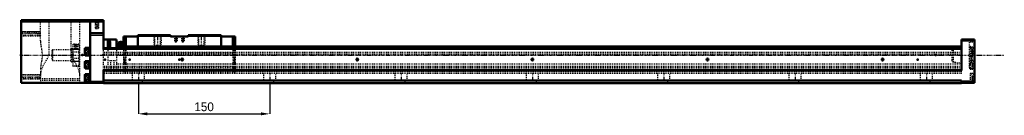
# Model space of a CAD drawing. Header units: millimetres. Extents: x -96 to 1029, y -69 to 40.
import ezdxf

# ---------------------------------------------------------------- set-up
doc = ezdxf.new("R2010")
doc.units = ezdxf.units.MM
doc.linetypes.add('Center', pattern=[1.5, 0.45, -0.5, 0.05, -0.5])
doc.linetypes.add('Dashed', pattern=[2, 1, -1])
for name, color, linetype, lineweight in [('2d ConnectionPoints', 7, 'Continuous', 50), ('AM_0', 7, 'Continuous', 50), ('AM_4', 3, 'Continuous', 25), ('AM_5', 3, 'Continuous', 25), ('AM_7', 7, 'Center', 25), ('AM_9', 6, 'Dashed', 25)]:
    doc.layers.add(name, color=color, linetype=linetype, lineweight=lineweight)
doc.dimstyles.new('ISO-25', dxfattribs={"dimtxt": 2.5, "dimasz": 2.5, "dimexe": 1.25, "dimexo": 0.625, "dimtad": 1, "dimtxsty": 'Standard', "dimcen": 2.5, "dimadec": 0, "dimazin": 0, "dimtfac": 1, "dimtmove": 0, "dimatfit": 3, "dimfxl": 0, "dimarcsym": 0})

# ---------------------------------------------------------------- blocks, each defined once
blk = doc.blocks.new('1_SKR55A_0___slider_0_in_SKR5520A_0800_0_00A0__400W00__0')
at = {"layer": 'AM_0'}
for p, q in [((39.2, 23), (39.2, 10)), ((76.8, 23), (39.2, 23)), ((76.8, 21.5), (76.8, 23)), ((96.8, 23), (96.8, 21.5)), ((134.4, 23), (96.8, 23)), ((134.4, 23), (134.4, 10)), ((19.4, 15.3), (16.7, 14.4)), ((16.7, 14.4), (16.7, 10)), ((19.4, 15.3), (19.4, 10)), ((23, 21.2), (23, 8)), ((23, 21.2), (25.8, 21.2)), ((39.2, 21.2), (25.8, 21.2)), ((25.8, 21.2), (25.8, 10)), ((76.8, 22), (39.2, 22)), ((76.8, 21.5), (96.8, 21.5)), ((134.4, 22), (96.8, 22)), ((147.8, 21.2), (134.4, 21.2)), ((147.8, 21.2), (147.8, 10)), ((150.6, 21.2), (147.8, 21.2)), ((150.6, 21.2), (150.6, 8)), ((24.8, 10), (24.8, 8)), ((148.8, 10), (24.8, 10)), ((148.8, 8.8), (24.8, 8.8)), ((148.8, 10), (148.8, 8))]:
    blk.add_line(p, q, dxfattribs=at)
for points in [[(23, 15.5), (22.9, 15.2), (22.9, 15), (22.9, 14.8), (23, 14.6)], [(23, 12.8), (22.9, 12.4), (22.9, 12), (22.9, 11.6), (23, 11.2)]]:
    blk.add_lwpolyline(points, dxfattribs=at)
for centre, radius, start, end in [((18.2, 12), 1.82, 146.6047, 213.3953), ((19.4, 12), 3.3, 61.1482, 90), ((21.4, 15.6), 0.8, 241.1482, 292.3627), ((19.4, 20.4), 6, 292.3627, 306.8699)]:
    blk.add_arc(centre, radius, start, end, dxfattribs=at)
at = {"layer": 'AM_4'}
for p, q in [((21, 14.9), (21, 10)), ((21.7, 14.9), (21.7, 10))]:
    blk.add_line(p, q, dxfattribs=at)
at = {"layer": 'AM_5', "linetype": 'Dashed'}
for p, q in [((57.8, 23), (57.8, 11)), ((65.8, 23), (65.8, 11)), ((107.8, 23), (107.8, 11)), ((115.8, 23), (115.8, 11)), ((81.3, 21.5), (81.3, 15.5)), ((84.3, 21.5), (84.3, 15.5)), ((89.3, 21.5), (89.3, 15.5)), ((92.3, 21.5), (92.3, 15.5))]:
    blk.add_line(p, q, dxfattribs=at)
at = {"layer": 'AM_7'}
for p, q in [((61.8, 23.7), (61.8, 8.4)), ((111.8, 23.7), (111.8, 8.4)), ((16.1, 12), (23.3, 12)), ((82.8, 21.8), (82.8, 14.5)), ((90.8, 21.8), (90.8, 14.5)), ((22.9, -6.5), (25.1, -6.5)), ((148.5, -6.5), (150.7, -6.5))]:
    blk.add_line(p, q, dxfattribs=at)
at = {"layer": 'AM_9'}
for p, q in [((57.8, 23), (58.5, 22.3)), ((65.1, 22.3), (65.8, 23)), ((107.8, 23), (108.5, 22.3)), ((115.1, 22.3), (115.8, 23)), ((24.8, 11.5), (23, 11.5)), ((24.8, 11.5), (24.8, 10)), ((134.4, 21.2), (39.2, 21.2)), ((58.5, 22.3), (58.5, 11)), ((65.1, 22.3), (58.5, 22.3)), ((65.1, 11), (65.1, 22.3)), ((81.3, 21.5), (81.6, 21.2)), ((81.6, 21.2), (81.6, 15.5)), ((84, 21.2), (81.6, 21.2)), ((81.6, 15.5), (82.8, 14.8)), ((84, 15.5), (81.6, 15.5)), ((82.8, 14.8), (84, 15.5)), ((84, 21.2), (84.3, 21.5)), ((84, 15.5), (84, 21.2)), ((89.3, 21.5), (89.6, 21.2)), ((89.6, 21.2), (89.6, 15.5)), ((92, 21.2), (89.6, 21.2)), ((89.6, 15.5), (90.8, 14.8)), ((92, 15.5), (89.6, 15.5)), ((90.8, 14.8), (92, 15.5)), ((92, 21.2), (92.3, 21.5)), ((92, 15.5), (92, 21.2)), ((108.5, 22.3), (108.5, 11)), ((115.1, 22.3), (108.5, 22.3)), ((115.1, 11), (115.1, 22.3)), ((150.6, 11.5), (148.8, 11.5)), ((148.8, 11.5), (148.8, 10)), ((16.7, 10), (16.7, 9.6)), ((16.7, 9.6), (19.4, 8.7)), ((19.4, 10), (19.4, 8.7)), ((21, 10), (21, 9.1)), ((21.7, 10), (21.7, 9.1)), ((23, 8), (23, -20.3)), ((23, 3), (25.8, 3)), ((23, 1), (25.8, 1)), ((23, 0), (25.8, 0)), ((24.8, 8), (24.8, -20.3)), ((25.8, 10), (25.8, -20.3)), ((147.8, 2.7), (25.8, 2.7)), ((39.2, 10), (39.2, 8)), ((58.5, 11), (61.8, 9.1)), ((65.1, 11), (58.5, 11)), ((61.8, 9.1), (65.1, 11)), ((108.5, 11), (111.8, 9.1)), ((115.1, 11), (108.5, 11)), ((111.8, 9.1), (115.1, 11)), ((134.4, 10), (134.4, 8)), ((147.8, 10), (147.8, -20.3)), ((150.6, 3), (147.8, 3)), ((150.6, 1), (147.8, 1)), ((150.6, 0), (147.8, 0)), ((148.8, 8), (148.8, -20.3)), ((150.6, 8), (150.6, -20.3)), ((25, -3.9), (23, -3.9)), ((23, -9.1), (25, -9.1)), ((23.1, -4.2), (23.1, -8.8)), ((24.4, -5.3), (23.1, -5.3)), ((24.4, -5.9), (23.1, -5.9)), ((24.4, -7.1), (23.1, -7.1)), ((24.4, -7.7), (23.1, -7.7)), ((25, -4), (23.3, -4)), ((23.3, -4), (23.3, -9)), ((23.3, -9), (25, -9)), ((24.4, -5.3), (24.4, -7.7)), ((24.8, -10), (148.8, -10)), ((25, -3.9), (25, -9.1)), ((147.8, -0.3), (25.8, -0.3)), ((150.6, -3.9), (148.6, -3.9)), ((148.6, -3.9), (148.6, -9.1)), ((150.3, -4), (148.6, -4)), ((148.6, -9), (150.3, -9)), ((148.6, -9.1), (150.6, -9.1)), ((149.2, -5.3), (150.5, -5.3)), ((149.2, -5.3), (149.2, -7.7)), ((149.2, -5.9), (150.5, -5.9)), ((149.2, -7.1), (150.5, -7.1)), ((149.2, -7.7), (150.5, -7.7)), ((150.3, -4), (150.3, -9)), ((150.5, -4.2), (150.5, -8.8)), ((23, -13), (25.8, -13)), ((23, -14), (25.8, -14)), ((23, -16), (25.8, -16)), ((23, -19), (25.8, -19)), ((23, -20.3), (150.6, -20.3)), ((147.8, -12.8), (25.8, -12.8)), ((147.8, -15.8), (25.8, -15.8)), ((150.6, -13), (147.8, -13)), ((150.6, -14), (147.8, -14)), ((150.6, -16), (147.8, -16)), ((150.6, -19), (147.8, -19))]:
    blk.add_line(p, q, dxfattribs=at)
blk.add_lwpolyline([(23, 9.4), (22.9, 9.2), (22.9, 8.9), (22.9, 8.7), (23, 8.5)], dxfattribs=at)
for centre, radius, start, end in [((19.4, 12), 3.3, 270, 298.8518), ((21.4, 8.4), 0.8, 67.6373, 118.8518), ((19.4, 3.6), 6, 53.1301, 67.6373), ((23.3, -4.2), 0.2, 90, 180), ((23.3, -8.8), 0.2, 180, 270), ((150.3, -4.2), 0.2, 360, 90), ((150.3, -8.8), 0.2, 270, 0)]:
    blk.add_arc(centre, radius, start, end, dxfattribs=at)
blk = doc.blocks.new('2_SKR55A800000A0D_0_in_SKR5520A_0800_0_00A0__400W00__0')
at = {"layer": 'AM_0'}
for p, q in [((-94, 40), (0, 40)), ((-94, 40), (-94, -31.5)), ((-15, 40), (-15, -31.5)), ((0, 40), (0, 6.5)), ((-15, 25), (0, 25)), ((15, 18), (0, 18)), ((5, 18), (5, 8)), ((5.7, 17.2), (5, 17.2)), ((7.7, 15.2), (7.7, 9.8)), ((15, 18), (15, 8)), ((980, 18), (980, -17.5)), ((995, 18), (980, 18)), ((995, 18), (995, -31.5)), ((-20.8, 8.2), (-21.3, 7.4)), ((-21.3, 7.4), (-21.3, 0.6)), ((-21.3, 0.6), (-20.8, -0.3)), ((-16.3, 8.2), (-20.8, 8.2)), ((-20.8, 8.2), (-20.8, -0.3)), ((-15, 8.6), (-16.3, 8.6)), ((-16.3, 8.6), (-16.3, -0.6)), ((980, 8), (0, 8)), ((23, 10), (15, 10)), ((980, 10), (150.6, 10)), ((980, 9), (972.7, 8)), ((-20.8, -6.8), (-21.3, -7.6)), ((-21.3, -7.6), (-21.3, -14.4)), ((-20.8, -0.3), (-16.3, -0.3)), ((-16.3, -6.8), (-20.8, -6.8)), ((-20.8, -6.8), (-20.8, -15.2)), ((-16.3, -0.6), (-15, -0.6)), ((-15, -6.4), (-16.3, -6.4)), ((-16.3, -6.4), (-16.3, -15.6)), ((-21.3, -14.4), (-20.8, -15.2)), ((-20.8, -21.8), (-21.3, -22.6)), ((-20.8, -15.2), (-16.3, -15.2)), ((-16.3, -21.8), (-20.8, -21.8)), ((-20.8, -21.8), (-20.8, -30.3)), ((-16.3, -15.6), (-15, -15.6)), ((-15, -21.4), (-16.3, -21.4)), ((-16.3, -21.4), (-16.3, -30.6)), ((0, -17), (0, -32)), ((980, -17), (0, -17)), ((980, -17.5), (0, -17.5)), ((-94, -31.5), (0, -31.5)), ((-21.3, -22.6), (-21.3, -29.4)), ((-21.3, -29.4), (-20.8, -30.3)), ((-20.8, -30.3), (-16.3, -30.3)), ((-16.3, -30.6), (-15, -30.6)), ((980, -29), (0, -29)), ((980, -32), (0, -32)), ((980, -29), (980, -32)), ((995, -31.5), (980, -31.5))]:
    blk.add_line(p, q, dxfattribs=at)
for centre in [(90, -5), (290, -5), (490, -5), (690, -5), (890, -5)]:
    blk.add_circle(centre, 1.06, dxfattribs=at)
for centre, start, end in [((5.7, 15.2), 360, 90), ((5.7, 9.8), 298.9521, 0)]:
    blk.add_arc(centre, 2, start, end, dxfattribs=at)
at = {"layer": 'AM_4'}
for p, q in [((-94, 38), (0, 38)), ((-15, 25.5), (0, 25.5)), ((-15, 23), (0, 23)), ((5.7, 17.2), (5.7, 8)), ((995, 16), (980, 16)), ((980, 6.5), (0, 6.5)), ((-15, -29.5), (0, -29.5)), ((995, -29.5), (980, -29.5))]:
    blk.add_line(p, q, dxfattribs=at)
at = {"layer": 'AM_5', "linetype": 'Dashed'}
for p, q in [((-9.5, 40), (-9.5, 30)), ((-5.5, 40), (-5.5, 30)), ((-94, 27.2), (-72, 27.2)), ((-94, 22.2), (-72, 22.2)), ((-33, 12.5), (-33, 7.5)), ((-30, 12.5), (-30, 7.5)), ((-94, -22.2), (-72, -22.2)), ((-94, -27.2), (-72, -27.2))]:
    blk.add_line(p, q, dxfattribs=at)
at = {"layer": 'AM_5'}
for p, q in [((-37, 6.9), (-27, 6.9)), ((-37, -6.9), (-27, -6.9))]:
    blk.add_line(p, q, dxfattribs=at)
for centre in [(90, -5), (290, -5), (490, -5), (690, -5), (890, -5)]:
    blk.add_arc(centre, 1.3, 75, 15, dxfattribs=at)
at = {"layer": 'AM_7'}
for p, q in [((-7.5, 40.5), (-7.5, 29.5)), ((-95.1, 24.7), (-70.9, 24.7)), ((-31.5, 12.8), (-31.5, 7.2)), ((4.9, 12.5), (7.9, 12.5)), ((-95.6, 0), (1029, 0)), ((-21.6, 4), (-14.9, 4)), ((989.8, 4), (995.2, 4)), ((-21.6, -11), (-14.9, -11)), ((88.6, -5), (91.4, -5)), ((90, -6.4), (90, -3.6)), ((288.6, -5), (291.4, -5)), ((290, -6.4), (290, -3.6)), ((488.6, -5), (491.4, -5)), ((490, -6.4), (490, -3.6)), ((688.6, -5), (691.4, -5)), ((690, -6.4), (690, -3.6)), ((888.6, -5), (891.4, -5)), ((890, -6.4), (890, -3.6)), ((989.8, -11), (995.2, -11)), ((40, -20.4), (40, -32.5)), ((190, -20.4), (190, -32.5)), ((340, -20.4), (340, -32.5)), ((490, -20.4), (490, -32.5)), ((640, -20.4), (640, -32.5)), ((790, -20.4), (790, -32.5)), ((940, -20.4), (940, -32.5)), ((-95.1, -24.7), (-70.9, -24.7)), ((-21.6, -26), (-14.9, -26)), ((989.8, -26), (995.2, -26))]:
    blk.add_line(p, q, dxfattribs=at)
at = {"layer": 'AM_9'}
for p, q in [((-72, 16.2), (-72, 40)), ((-62, 0), (-62, 40)), ((-37, 40), (-37, -6.9)), ((-27, -31.5), (-27, 40)), ((-9.5, 40), (-9.1, 39.6)), ((-9.1, 39.6), (-9.1, 30)), ((-5.9, 39.6), (-9.1, 39.6)), ((-5.9, 39.6), (-5.5, 40)), ((-5.9, 30), (-5.9, 39.6)), ((-93.6, 26.8), (-94, 27.2)), ((-93.5, 25), (-94, 25.5)), ((-94, 22.2), (-93.6, 22.7)), ((-72.4, 26.8), (-93.6, 26.8)), ((-93.6, 26.8), (-93.6, 22.7)), ((-93.6, 22.7), (-72.4, 22.7)), ((-72, 25), (-93.5, 25)), ((-93.5, 25), (-93.5, -25)), ((-72, 27.2), (-72.4, 26.8)), ((-72.4, 26.8), (-72.4, 22.7)), ((-72.4, 22.7), (-72, 22.2)), ((-5.9, 30), (-9.1, 30)), ((-33, 12.5), (-35, 12.5)), ((-35, 12.5), (-35, -12.5)), ((-35, 12), (-28, 12)), ((-33, 12.5), (-32.7, 12.2)), ((-32.7, 12.2), (-32.7, 7.5)), ((-30.3, 12.2), (-32.7, 12.2)), ((-30.3, 12.2), (-30, 12.5)), ((-30.3, 7.5), (-30.3, 12.2)), ((-30, 12.5), (-30, 12.5)), ((-28, 12.5), (-30, 12.5)), ((-28, 12.5), (-28, -12.5)), ((5.7, 15), (7.7, 15)), ((5.7, 15), (5.7, 10)), ((5.7, 13), (7.7, 13)), ((5.7, 12), (7.7, 12)), ((995, 15), (989, 15)), ((989, 15), (989, -15)), ((-62, 0), (-37, 0)), ((-58, 6), (-59, 5)), ((-59, 5), (-59, -5)), ((-37, 6), (-58, 6)), ((-58, 6), (-58, -6)), ((-36.4, 7.5), (-37, 6.9)), ((-35, 7.5), (-36.4, 7.5)), ((-36.4, 7.5), (-36.4, -7.5)), ((-28, 3.6), (-35, 3.6)), ((-30.3, 7.5), (-32.7, 7.5)), ((-27, 10.5), (-28, 10.5)), ((-18.3, 6.9), (-21.3, 6.9)), ((-18.3, 5.4), (-21.3, 5.4)), ((-18.3, 2.6), (-21.3, 2.6)), ((-18.3, 1.1), (-21.3, 1.1)), ((-18.3, 6.9), (-18.3, 1.1)), ((0, -17), (0, 6.5)), ((980, 3), (0, 3)), ((980, 1), (0, 1)), ((980, 0), (0, 0)), ((5, 8), (5, -21)), ((5, 7.7), (5.7, 7.7)), ((5.7, 8), (5.7, 7.7)), ((5.7, 10), (7.7, 10)), ((15, 8), (15, -21)), ((24.8, 10), (23, 10)), ((150.6, 10), (148.8, 10)), ((969, 5.8), (969, -5.8)), ((972.7, 8), (970.7, 7.7)), ((970.7, 7.7), (970.7, -7.7)), ((990, 10.3), (989, 10.3)), ((990, 10.3), (990, -16)), ((995, 9), (990, 9)), ((991.5, 8.5), (990, 8.5)), ((994, 8.2), (990, 8.2)), ((992, 8), (991.5, 8.5)), ((991.5, 8.5), (991.5, -8.5)), ((992, 8), (992, -8)), ((992, 6.3), (994.5, 6.3)), ((992, 5.2), (994.5, 5.2)), ((992, 2.8), (994.5, 2.8)), ((992, 1.7), (994.5, 1.7)), ((994, 8.2), (994, -0.3)), ((994.5, 7.7), (994.5, 0.2)), ((-59, -5), (-58, -6)), ((-58, -6), (-37, -6)), ((-37, -6.9), (-36.4, -7.5)), ((-36.4, -7.5), (-35, -7.5)), ((-35, -3.6), (-28, -3.6)), ((-28, -10.5), (-27, -10.5)), ((-18.3, -8.1), (-21.3, -8.1)), ((-18.3, -9.6), (-21.3, -9.6)), ((-18.3, -8.1), (-18.3, -13.9)), ((5, -6), (15, -6)), ((8, -6), (8, -21)), ((12, -6), (12, -21)), ((15, -10), (980, -10)), ((970.7, -7.7), (980, -9)), ((989, -10.3), (990, -10.3)), ((990, -0.3), (994, -0.3)), ((990, -1), (995, -1)), ((995, -6), (990, -6)), ((994, -6.8), (990, -6.8)), ((990, -8.5), (991.5, -8.5)), ((991.5, -8.5), (992, -8)), ((992, -8.7), (994.5, -8.7)), ((992, -8.7), (992, -13.3)), ((992, -9.8), (994.5, -9.8)), ((994, -6.8), (994, -15.2)), ((994.5, -7.2), (994.5, -14.8)), ((-93.6, -22.7), (-94, -22.2)), ((-72, -22.2), (-72.4, -22.7)), ((-72, -16.2), (-72, -31.5)), ((-28, -12), (-35, -12)), ((-35, -12.5), (-28, -12.5)), ((-18.3, -12.4), (-21.3, -12.4)), ((-18.3, -13.9), (-21.3, -13.9)), ((980, -13), (0, -13)), ((980, -14), (0, -14)), ((980, -16), (0, -16)), ((980, -19), (0, -19)), ((980, -21), (0, -21)), ((33, -21), (33, -29)), ((47, -29), (47, -21)), ((183, -21), (183, -29)), ((197, -29), (197, -21)), ((333, -21), (333, -29)), ((347, -29), (347, -21)), ((483, -21), (483, -29)), ((497, -29), (497, -21)), ((633, -21), (633, -29)), ((647, -29), (647, -21)), ((783, -21), (783, -29)), ((797, -29), (797, -21)), ((933, -21), (933, -29)), ((947, -29), (947, -21)), ((980, -21), (980, -17.5)), ((989, -15), (995, -15)), ((990, -15.2), (994, -15.2)), ((990, -16), (995, -16)), ((995, -21), (990, -21)), ((990, -21), (990, -31)), ((994, -21.8), (990, -21.8)), ((992, -12.2), (994.5, -12.2)), ((992, -13.3), (994.5, -13.3)), ((994, -21.8), (994, -30.3)), ((994.5, -22.2), (994.5, -29.8)), ((-94, -25.5), (-93.5, -25)), ((-94, -27.2), (-93.6, -26.8)), ((-72.4, -22.7), (-93.6, -22.7)), ((-93.6, -22.7), (-93.6, -26.8)), ((-93.6, -26.8), (-72.4, -26.8)), ((-93.5, -25), (-72, -25)), ((-72.4, -22.7), (-72.4, -26.8)), ((-72.4, -26.8), (-72, -27.2)), ((-72, -26.7), (-27, -26.7)), ((-72, -28.6), (-27, -28.6)), ((-18.3, -23.1), (-21.3, -23.1)), ((-18.3, -24.6), (-21.3, -24.6)), ((-18.3, -27.4), (-21.3, -27.4)), ((-18.3, -28.9), (-21.3, -28.9)), ((-18.3, -23.1), (-18.3, -28.9)), ((980, -31.5), (0, -31.5)), ((35.5, -31.5), (35, -32)), ((35.5, -29), (35.5, -31.5)), ((44.5, -31.5), (44.5, -29)), ((45, -32), (44.5, -31.5)), ((185.5, -31.5), (185, -32)), ((185.5, -29), (185.5, -31.5)), ((194.5, -31.5), (194.5, -29)), ((195, -32), (194.5, -31.5)), ((335.5, -31.5), (335, -32)), ((335.5, -29), (335.5, -31.5)), ((344.5, -31.5), (344.5, -29)), ((345, -32), (344.5, -31.5)), ((485.5, -31.5), (485, -32)), ((485.5, -29), (485.5, -31.5)), ((494.5, -31.5), (494.5, -29)), ((495, -32), (494.5, -31.5)), ((635.5, -31.5), (635, -32)), ((635.5, -29), (635.5, -31.5)), ((644.5, -31.5), (644.5, -29)), ((645, -32), (644.5, -31.5)), ((785.5, -31.5), (785, -32)), ((785.5, -29), (785.5, -31.5)), ((794.5, -31.5), (794.5, -29)), ((795, -32), (794.5, -31.5)), ((935.5, -31.5), (935, -32)), ((935.5, -29), (935.5, -31.5)), ((944.5, -31.5), (944.5, -29)), ((945, -32), (944.5, -31.5)), ((990, -30.3), (994, -30.3)), ((990, -31), (995, -31)), ((992, -23.7), (994.5, -23.7)), ((992, -23.7), (992, -28.3)), ((992, -24.8), (994.5, -24.8)), ((992, -27.2), (994.5, -27.2)), ((992, -28.3), (994.5, -28.3))]:
    blk.add_line(p, q, dxfattribs=at)
for points in [[(-72, 16.2), (-71.9, 14.9), (-71.8, 13.5), (-71.6, 12), (-71.3, 10.5), (-71, 8.9), (-70.7, 7.2), (-70.4, 5.5), (-70.2, 3.7), (-70.1, 2), (-70, 0.3), (-70, -1.5), (-70.2, -3.3), (-70.3, -5), (-70.6, -6.6), (-70.9, -8.3), (-71.2, -9.9), (-71.5, -11.6), (-71.7, -13.2), (-71.9, -14.7), (-72, -16.2)], [(-33, 12.5), (-33, 12.5), (-33, 12.5), (-32.8, 12.5), (-32.5, 12.5), (-32.1, 12.4), (-31.6, 12.4), (-31.1, 12.4), (-30.6, 12.4), (-30.2, 12.5), (-30, 12.5), (-30, 12.5)], [(-62, 0), (-62, 0), (-63.1, -1.9), (-64.3, -3.9), (-65.4, -5.9), (-66.5, -7.9), (-67.6, -9.8), (-68.6, -11.8), (-69.4, -13.5), (-70.2, -15.1), (-70.8, -16.7), (-71.4, -18.3), (-71.7, -19.6), (-71.9, -20.8), (-72, -21.9)], [(-27, -21.9), (-27, -21.1), (-27.2, -20.2), (-27.4, -19.3), (-27.6, -18.3), (-28.2, -16.8), (-28.8, -15.2), (-29.6, -13.5), (-30.4, -11.8), (-31.2, -10.2), (-32.1, -8.6), (-33, -6.9), (-33.9, -5.3), (-34.9, -3.6), (-35.9, -1.9), (-37, 0), (-37, 0)]]:
    blk.add_lwpolyline(points, dxfattribs=at)
for centre, radius, start, end in [((5.7, 9.8), 2, 270, 298.9521), ((971, 5.8), 2, 97.7652, 180), ((994, 7.7), 0.5, 360, 90), ((994, 0.2), 0.5, 270, 0), ((971, -5.8), 2, 180, 262.2348), ((994, -7.2), 0.5, 360, 90), ((994, -14.8), 0.5, 270, 0), ((994, -22.2), 0.5, 360, 90), ((994, -29.8), 0.5, 270, 0)]:
    blk.add_arc(centre, radius, start, end, dxfattribs=at)
blk = doc.blocks.new('*D3')
at = {"layer": 'AM_5', "color": 0, "lineweight": -2}
for p, q in [((40, -32), (40, -67)), ((190, -32), (190, -67)), ((50, -67), (180, -67))]:
    blk.add_line(p, q, dxfattribs=at)
at = {"layer": 'AM_5', "color": 0}
for points in [[(50, -65.3), (50, -68.7), (40, -67)], [(180, -68.7), (180, -65.3), (190, -67)]]:
    blk.add_solid(points, dxfattribs=at)
at = {"layer": 'Defpoints', "color": 0}
for p in [(40, -32), (190, -32), (190, -67)]:
    blk.add_point(p, dxfattribs=at)
at = {"layer": 'AM_5', "color": 0, "insert": (115, -59), "char_height": 10, "attachment_point": 5}
blk.add_mtext('150', dxfattribs=at)

msp = doc.modelspace()

# ---------------------------------------------------------------- linework, layer by layer
at = {"layer": '2d ConnectionPoints'}
for p in [(-94, 0), (-35, 0), (-24, 0), (0, 0), (23, 0), (950.6, 0), (2, -5), (2, -5), (30, -5), (30, -5), (86.8, -5), (86.8, -5), (930, -5), (930, -5)]:
    msp.add_point(p, dxfattribs=at)

# ---------------------------------------------------------------- block references
for name in ['2_SKR55A800000A0D_0_in_SKR5520A_0800_0_00A0__400W00__0', '1_SKR55A_0___slider_0_in_SKR5520A_0800_0_00A0__400W00__0']:
    msp.add_blockref(name, (0, 0))

# ---------------------------------------------------------------- dimensions: what is measured, and where the dimension line sits
at = {"layer": 'AM_5'}
dim = msp.add_linear_dim(base=(190, -67), p1=(40, -32), p2=(190, -32), text='150', dimstyle='ISO-25', override={"dimtxt": 10, "dimasz": 10, "dimexe": 0, "dimexo": 0, "dimgap": 3}, dxfattribs=at)
dim.commit()
dim.dimension.update_dxf_attribs({"geometry": '*D3', "text_midpoint": (115, -67), "dimtype": 160})

doc.saveas('drawing.dxf')
